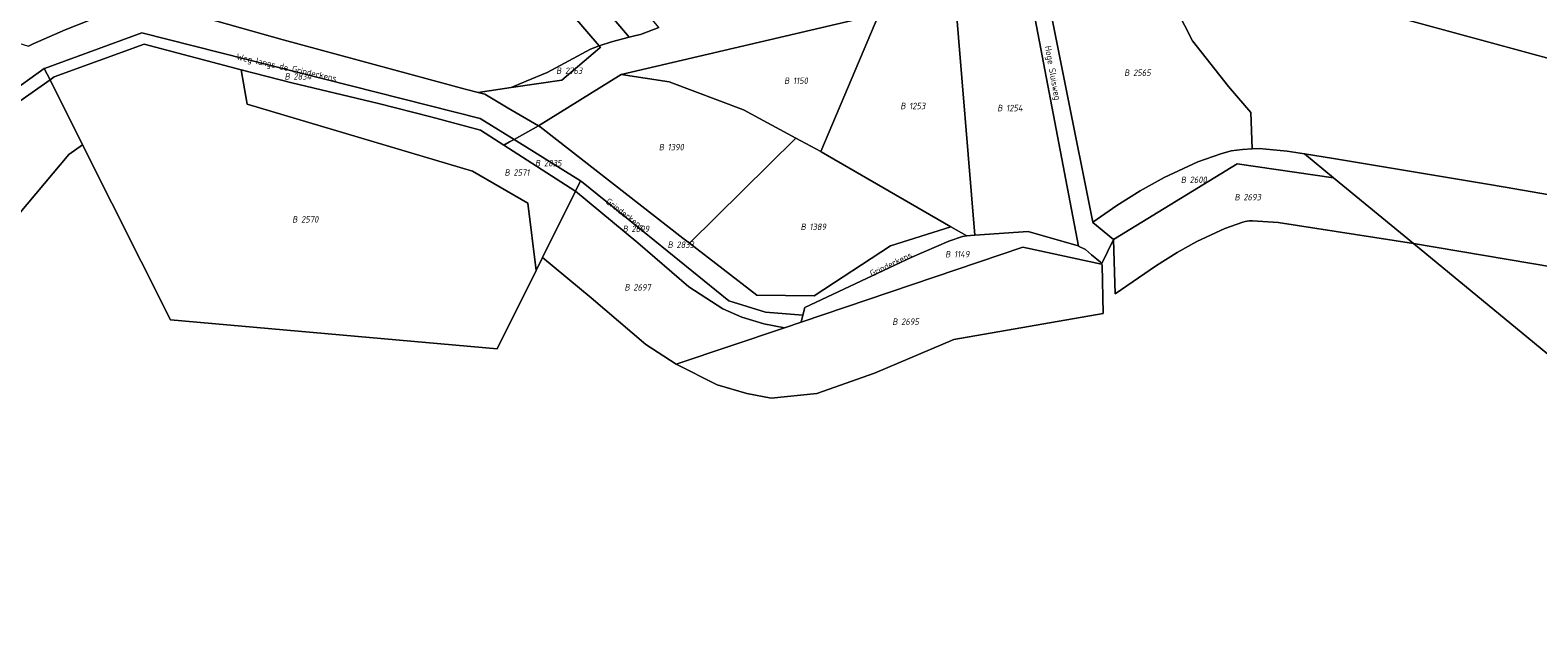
# Model space of a CAD drawing. Extents: x 184444 to 188300, y 345995 to 350408.
# Tile 26 of 43: x 187062 to 187482, y 348359 to 348522. Entities that reach past the tile are written whole.
import ezdxf
from ezdxf.enums import TextEntityAlignment as Align

# ---------------------------------------------------------------- set-up
doc = ezdxf.new("R2010")
doc.units = 0
for name, color, linetype, lineweight in [('B-WA-KG-GRENS_PERCEEL-GV', 30, 'Continuous', 18), ('B-WA-KG-GRENS_PERCEEL-S', 30, 'Continuous', 25), ('B-WA-OG-BEBOUWING_STRAATNAAM-T18', 10, 'Continuous', 18)]:
    doc.layers.add(name, color=color, linetype=linetype, lineweight=lineweight)
doc.styles.add('NLCS-ISO', font='NLCS-ISO.ttf', dxfattribs={"height": 1.8})
doc.styles.add('NLCS-ISO-M1000-T18', font='NLCS-ISO.ttf', dxfattribs={"height": 1.8})

# ---------------------------------------------------------------- blocks, each defined once
blk = doc.blocks.new('SKG-PERCEELNUMMER-SO')
at = {"style": 'NLCS-ISO', "oblique": 10, "flags": 1}
for tag, p in [('GEMEENTECODE', (0, 2.55)), ('PERCEELGROOTTE', (0, -2.45))]:
    blk.add_attdef(tag, text='', height=1.8, dxfattribs=at).set_placement(p, align=Align.MIDDLE_CENTER)
at = {"style": 'NLCS-ISO', "oblique": 10}
blk.add_attdef('SECTIE', text='', height=1.8, dxfattribs=at).set_placement((-0.5, 0), align=Align.MIDDLE_RIGHT)
blk.add_attdef('PERCEELNUMMER', text='', height=1.8, dxfattribs=at).set_placement((0.5, 0), align=Align.MIDDLE_LEFT)

msp = doc.modelspace()

# ---------------------------------------------------------------- linework, layer by layer
at = {"layer": 'B-WA-KG-GRENS_PERCEEL-GV', "flags": 128}
for points in [[(187231.943, 348521.222), (187237.066, 348523.147), (187162.826, 348612.838), (187154.29, 348608.343), (187155.996, 348606.343), (187228.76, 348520.419), (187230.64, 348520.913)], [(187155.996, 348606.343), (187150.684, 348599.161), (187162.834, 348585.105), (187220.501, 348517.984), (187223.842, 348519.128), (187228.76, 348520.419)], [(187132.481, 348519.689), (187183.19, 348505.978), (187186.744, 348505.035), (187196.002, 348506.401), (187200.173, 348508.158), (187205.971, 348510.601), (187218.034, 348517.074), (187220.501, 348517.984), (187162.834, 348585.105), (187150.684, 348599.161), (187120.241, 348557.9), (187104.885, 348539.032), (187103.388, 348536.985), (187105.167, 348527.443)], [(187097.915, 348529.502), (187101.273, 348534.094), (187103.388, 348536.985), (187102.891, 348539.651), (187098.867, 348540.901), (187073.071, 348548.911), (187054.279, 348554.746), (187042.269, 348527.061), (187041.068, 348524.292), (187043.604, 348523.504), (187061.675, 348517.892), (187062.905, 348518.603), (187071.883, 348522.509), (187078.433, 348525.035), (187087.197, 348527.364)], [(187372.473, 348545.131), (187372.257, 348545.831), (187342.825, 348544.009), (187357.829, 348468.952), (187364.566, 348473.529), (187371.022, 348477.642), (187377.66, 348481.376), (187387.087, 348485.741), (187393.507, 348487.982), (187396.3, 348488.8), (187399.529, 348489.171), (187402.201, 348489.346), (187401.852, 348499.434), (187396.116, 348506.082), (187395.598, 348506.683), (187385.589, 348519.381)], [(187544.508, 348498.23), (187545.768, 348501.221), (187479.352, 348529.047), (187458.478, 348534.911), (187450.173, 348537.236), (187444.566, 348538.548), (187392.687, 348544.739), (187384.874, 348545.465), (187378.445, 348545.307), (187372.473, 348545.131)], [(187319.557, 348531.649), (187324.997, 348465.331), (187339.857, 348466.309), (187353.746, 348462.325), (187353.894, 348462.25), (187339.824, 348535.776), (187339.711, 348536.274)], [(187318.31, 348467.648), (187322.745, 348465.086), (187324.865, 348465.322), (187324.997, 348465.331), (187319.557, 348531.649), (187298.303, 348526.777), (187282.1, 348488.568), (187282.22, 348488.503)], [(187298.303, 348526.777), (187296.475, 348526.358), (187226.581, 348510.046), (187239.944, 348507.998), (187260.584, 348500.167), (187275.199, 348492.288), (187282.1, 348488.568)], [(187066.026, 348511.717), (187067.624, 348508.537), (187068.777, 348509.353), (187093.788, 348518.454), (187120.849, 348511.361), (187134.935, 348507.685), (187159.034, 348501.927), (187173.568, 348498.214), (187187.407, 348494.583), (187193.907, 348490.395), (187195.463, 348491.248), (187196.758, 348491.958), (187187.341, 348497.83), (187093.204, 348521.649), (187066.052, 348511.735)], [(187067.624, 348508.537), (187076.709, 348490.462), (187101.187, 348441.76), (187192.103, 348433.649), (187202.91, 348455.495), (187200.561, 348474.233), (187185.242, 348483.145), (187122.535, 348501.814), (187120.849, 348511.361), (187093.788, 348518.454), (187068.777, 348509.353)], [(187200.173, 348508.158), (187196.002, 348506.401), (187210.111, 348508.482), (187220.657, 348517.484), (187220.864, 348517.562), (187220.501, 348517.984), (187218.034, 348517.074), (187205.971, 348510.601)], [(187031.989, 348480.225), (187040.055, 348479.571), (187040.191, 348479.832), (187059.213, 348502.578), (187067.624, 348508.537), (187066.026, 348511.717), (187055.731, 348504.288), (187038.73, 348486.127), (187033.929, 348484.191)], [(187204.703, 348459.115), (187213.825, 348477.527), (187213.641, 348477.68), (187193.907, 348490.395), (187187.407, 348494.583), (187173.568, 348498.214), (187159.034, 348501.927), (187134.935, 348507.685), (187120.849, 348511.361), (187122.535, 348501.814), (187185.242, 348483.145), (187200.561, 348474.233), (187202.91, 348455.495)], [(187226.581, 348510.046), (187203.601, 348495.713), (187204.049, 348495.448), (187243.724, 348464.5), (187245.631, 348463.023), (187275.199, 348492.288), (187260.584, 348500.167), (187239.944, 348507.998)], [(187196.758, 348491.958), (187215.261, 348480.423), (187215.522, 348480.26), (187229.094, 348469.331), (187256.537, 348447.028), (187266.711, 348443.861), (187277.146, 348443.042), (187277.667, 348445.179), (187307.501, 348459.141), (187317.758, 348463.665), (187321.573, 348464.957), (187322.745, 348465.086), (187318.31, 348467.648), (187301.559, 348462.334), (187280.317, 348448.37), (187264.337, 348448.539), (187245.631, 348463.023), (187243.724, 348464.5), (187204.049, 348495.448), (187203.601, 348495.713)], [(187196.758, 348491.958), (187195.463, 348491.248), (187193.907, 348490.395), (187213.641, 348477.68), (187213.825, 348477.527), (187215.261, 348480.423)], [(187282.1, 348488.568), (187275.199, 348492.288), (187245.631, 348463.023), (187264.337, 348448.539), (187280.317, 348448.37), (187301.559, 348462.334), (187318.31, 348467.648), (187282.22, 348488.503)], [(187424.796, 348481.291), (187416.746, 348487.921), (187411.968, 348488.668), (187404.175, 348489.43), (187402.201, 348489.346), (187399.529, 348489.171), (187396.3, 348488.8), (187393.507, 348487.982), (187387.087, 348485.741), (187377.66, 348481.376), (187371.022, 348477.642), (187364.566, 348473.529), (187357.829, 348468.952), (187357.848, 348468.861), (187363.572, 348464.052), (187398.006, 348485.14)], [(187591.059, 348421.397), (187595.726, 348409.395), (187595.761, 348409.586), (187598.974, 348452.589), (187603.735, 348466.608), (187598.553, 348468.101), (187594.403, 348453.354), (187584.367, 348439.011), (187582.014, 348442.551), (187580.152, 348444.785), (187576.48, 348449.424), (187542.53, 348464), (187534.24, 348468.544), (187534.06, 348468.571), (187511.153, 348471.968), (187472.567, 348478.635), (187467.703, 348479.453), (187424.825, 348486.658), (187416.746, 348487.921), (187424.796, 348481.291), (187447.092, 348462.935), (187524.997, 348449.762), (187533.625, 348446.057), (187568.394, 348431.129)], [(187447.092, 348462.935), (187424.796, 348481.291), (187398.006, 348485.14), (187363.572, 348464.052), (187364.023, 348448.981), (187375.547, 348456.811), (187381.316, 348460.486), (187386.773, 348463.556), (187394.603, 348467.181), (187399.619, 348468.932), (187400.283, 348469.126), (187401.327, 348469.246), (187402.243, 348469.306), (187409.447, 348468.819)], [(187213.825, 348477.527), (187204.703, 348459.115), (187218.274, 348447.888), (187233.402, 348434.865), (187241.92, 348429.341), (187272.037, 348439.52), (187266.271, 348440.622), (187260.177, 348442.446), (187254.915, 348444.752), (187245.428, 348450.903), (187231.189, 348463.16)], [(187213.825, 348477.527), (187231.189, 348463.16), (187245.428, 348450.903), (187254.915, 348444.752), (187260.177, 348442.446), (187266.271, 348440.622), (187272.037, 348439.52), (187276.67, 348441.086), (187277.146, 348443.042), (187266.711, 348443.861), (187256.537, 348447.028), (187229.094, 348469.331), (187215.522, 348480.26), (187215.261, 348480.423)], [(187360.296, 348457.243), (187359.981, 348457.755), (187357.428, 348459.809), (187355.813, 348461.28), (187353.894, 348462.25), (187353.746, 348462.325), (187339.857, 348466.309), (187324.997, 348465.331), (187324.865, 348465.322), (187322.745, 348465.086), (187321.573, 348464.957), (187317.758, 348463.665), (187307.501, 348459.141), (187277.667, 348445.179), (187277.146, 348443.042), (187276.67, 348441.086), (187338.386, 348461.967)], [(187297.072, 348426.874), (187319.199, 348436.263), (187360.7, 348443.512), (187360.411, 348457.059), (187360.296, 348457.243), (187338.386, 348461.967), (187276.67, 348441.086), (187272.037, 348439.52), (187241.92, 348429.341), (187253.27, 348423.637), (187261.51, 348421.171), (187268.282, 348419.876), (187281.011, 348421.242)], [(187514.634, 348407.332), (187523.222, 348402.303), (187548.856, 348387.293), (187548.987, 348387.216), (187569.529, 348375.189), (187578.979, 348368), (187586.509, 348358.989), (187595.726, 348409.395), (187591.059, 348421.397), (187568.394, 348431.129), (187533.625, 348446.057), (187524.997, 348449.762), (187447.092, 348462.935), (187514.473, 348407.464)]]:
    msp.add_lwpolyline(points, close=True, dxfattribs=at)
for points in [[(187544.508, 348498.23), (187372.473, 348545.131), (187385.589, 348519.381), (187395.598, 348506.683), (187396.116, 348506.082), (187401.852, 348499.434), (187402.201, 348489.346), (187404.175, 348489.43), (187411.968, 348488.668), (187416.746, 348487.921), (187424.825, 348486.658), (187467.703, 348479.453), (187472.567, 348478.635), (187511.153, 348471.968)], [(187339.824, 348535.776), (187353.894, 348462.25), (187355.813, 348461.28), (187357.428, 348459.809), (187359.981, 348457.755), (187360.296, 348457.243), (187363.572, 348464.052), (187357.848, 348468.861), (187357.829, 348468.952), (187342.825, 348544.009)], [(187055.731, 348504.288), (187066.026, 348511.717), (187066.052, 348511.735), (187093.204, 348521.649), (187187.341, 348497.83), (187196.758, 348491.958), (187203.601, 348495.713), (187195.169, 348500.708), (187188.602, 348504.542), (187186.744, 348505.035), (187183.19, 348505.978), (187132.481, 348519.689), (187105.167, 348527.443), (187103.452, 348527.93), (187097.915, 348529.502), (187087.197, 348527.364), (187078.433, 348525.035), (187071.883, 348522.509), (187062.905, 348518.603), (187061.675, 348517.892)], [(187237.066, 348523.147), (187231.943, 348521.222), (187230.64, 348520.913), (187228.76, 348520.419), (187223.842, 348519.128), (187220.501, 348517.984), (187220.864, 348517.562), (187220.657, 348517.484), (187210.111, 348508.482), (187196.002, 348506.401), (187186.744, 348505.035), (187188.602, 348504.542), (187195.169, 348500.708), (187203.601, 348495.713), (187226.581, 348510.046), (187296.475, 348526.358)], [(187056.944, 348468.689), (187072.891, 348487.758), (187076.709, 348490.462), (187067.624, 348508.537), (187059.213, 348502.578)], [(187514.473, 348407.464), (187447.092, 348462.935), (187409.447, 348468.819), (187402.243, 348469.306), (187401.327, 348469.246), (187400.283, 348469.126), (187399.619, 348468.932), (187394.603, 348467.181), (187386.773, 348463.556), (187381.316, 348460.486), (187375.547, 348456.811), (187364.023, 348448.981), (187363.572, 348464.052), (187360.296, 348457.243), (187360.411, 348457.059), (187360.7, 348443.512), (187319.199, 348436.263), (187297.072, 348426.874), (187281.011, 348421.242), (187268.282, 348419.876), (187261.51, 348421.171), (187253.27, 348423.637), (187241.92, 348429.341), (187233.402, 348434.865), (187218.274, 348447.888), (187204.703, 348459.115), (187202.91, 348455.495), (187192.103, 348433.649), (187101.187, 348441.76), (187076.709, 348490.462), (187072.891, 348487.758), (187056.944, 348468.689)]]:
    msp.add_lwpolyline(points, dxfattribs=at)

# ---------------------------------------------------------------- block references
at = {"layer": 'B-WA-KG-GRENS_PERCEEL-S', "color": 30}
for p, values in [((187210.447, 348511.084), {'PERCEELNUMMER': '2763', 'SECTIE': 'B'}), ((187368.547, 348510.537), {'PERCEELNUMMER': '2565', 'SECTIE': 'B'}), ((187134.872, 348509.488), {'PERCEELNUMMER': '2834', 'SECTIE': 'B'}), ((187273.911, 348508.303), {'PERCEELNUMMER': '1150', 'SECTIE': 'B'}), ((187306.24, 348501.272), {'PERCEELNUMMER': '1253', 'SECTIE': 'B'}), ((187333.22, 348500.699), {'PERCEELNUMMER': '1254', 'SECTIE': 'B'}), ((187239.015, 348489.801), {'PERCEELNUMMER': '1390', 'SECTIE': 'B'}), ((187204.586, 348485.357), {'PERCEELNUMMER': '2835', 'SECTIE': 'B'}), ((187196.079, 348482.75), {'PERCEELNUMMER': '2571', 'SECTIE': 'B'}), ((187384.295, 348480.72), {'PERCEELNUMMER': '2600', 'SECTIE': 'B'}), ((187399.243, 348475.882), {'PERCEELNUMMER': '2693', 'SECTIE': 'B'}), ((187137.007, 348469.705), {'PERCEELNUMMER': '2570', 'SECTIE': 'B'}), ((187228.942, 348467.052), {'PERCEELNUMMER': '2699', 'SECTIE': 'B'}), ((187278.482, 348467.624), {'PERCEELNUMMER': '1389', 'SECTIE': 'B'}), ((187241.47, 348462.634), {'PERCEELNUMMER': '2833', 'SECTIE': 'B'}), ((187318.73, 348459.987), {'PERCEELNUMMER': '1149', 'SECTIE': 'B'}), ((187229.473, 348450.763), {'PERCEELNUMMER': '2697', 'SECTIE': 'B'}), ((187304.013, 348441.202), {'PERCEELNUMMER': '2695', 'SECTIE': 'B'})]:
    msp.add_blockref('SKG-PERCEELNUMMER-SO', p, dxfattribs=at).add_auto_attribs(values)

# ---------------------------------------------------------------- texts
at = {"layer": 'B-WA-OG-BEBOUWING_STRAATNAAM-T18', "style": 'NLCS-ISO-M1000-T18'}
for s, rotation, p in [('Weg langs de Grinderkens', 347.5, (187133.434, 348511.731)), ('Hoge Sluisweg', 280.4, (187346.461, 348510.43)), ('Grinderkens', 322.7, (187227.704, 348471.184)), ('Grinderkens', 25.8, (187301.652, 348457.223))]:
    msp.add_text(s, height=1.8, rotation=rotation, dxfattribs=at).set_placement(p, align=Align.MIDDLE)

doc.saveas('drawing.dxf')
